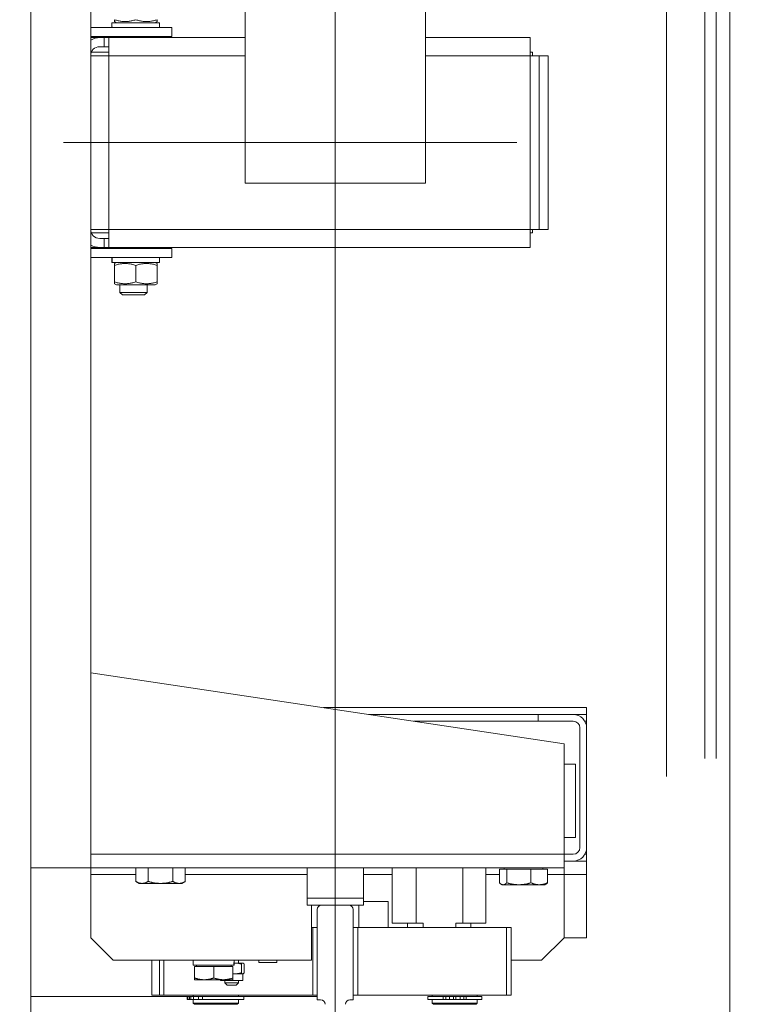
# Model space of a CAD drawing. Header units: centimetres. Extents: x -509 to 939, y -960 to 494.
# Tile 7 of 14: x 109 to 141, y -472 to -428. Entities that reach past the tile are written whole.
import ezdxf

# ---------------------------------------------------------------- set-up
doc = ezdxf.new("R2010")
doc.units = ezdxf.units.CM
doc.header["$MEASUREMENT"] = 0
doc.linetypes.add('Wipeout_Contour', pattern=[100, 0, -100])
for name, color, linetype in [('440-Stropy', 7, 'Continuous'), ('Nowe_299-Wymiary Opisy', 7, 'Continuous'), ('Nowe_440-Stropy', 7, 'Continuous')]:
    doc.layers.add(name, color=color, linetype=linetype)
doc.layers.add('Nowe_299-Wymiary Opisy_Nr_pióra__45', color=7, linetype='Continuous', lineweight=15, true_color=0x40a5ff)
doc.layers.add('Nowe_299-Wymiary Opisy_Nr_pióra__85', color=7, linetype='Continuous', lineweight=13, true_color=0x80c2ff)
doc.layers.add('Nowe_299-Wymiary Opisy_Nr_pióra__6', color=5, linetype='Continuous', lineweight=13)
doc.layers.add('Nowe_winda_Nr_pióra__41', color=7, linetype='Continuous', lineweight=15)
doc.styles.add('STYL_AUTOMATYCZNY_2', font='arial.ttf')
doc.dimstyles.new('STYL_AUTOMATYCZNY__1', dxfattribs={"dimtxt": 15, "dimasz": 11.875, "dimexe": 0.18, "dimexo": 0.0625, "dimgap": 0, "dimtad": 1, "dimtih": 1, "dimtoh": 1, "dimdec": 0, "dimzin": 0, "dimdsep": 46, "dimtxsty": 'STYL_AUTOMATYCZNY_2', "dimblk": 'ARROWHEAD_6', "dimblk1": 'ARROWHEAD_6', "dimblk2": 'ARROWHEAD_6', "dimcen": 0.09, "dimse1": 1, "dimse2": 1, "dimclrd": 256, "dimclre": 256, "dimclrt": 5, "dimadec": 1, "dimazin": 0, "dimtfac": 1, "dimtdec": 4, "dimtmove": 0, "dimatfit": 3, "dimfxl": 1, "dimtolj": 1, "dimtzin": 0, "dimarcsym": 0})
doc.dimstyles.new('STYL_AUTOMATYCZNY__2', dxfattribs={"dimtxt": 15, "dimasz": 11.875, "dimexe": 0.18, "dimexo": 0.0625, "dimgap": 0, "dimtad": 1, "dimdec": 0, "dimzin": 0, "dimdsep": 46, "dimtxsty": 'STYL_AUTOMATYCZNY_2', "dimblk": 'ARROWHEAD_6', "dimblk1": 'ARROWHEAD_6', "dimblk2": 'ARROWHEAD_6', "dimcen": 0.09, "dimse1": 1, "dimse2": 1, "dimclrd": 256, "dimclre": 256, "dimclrt": 5, "dimadec": 1, "dimazin": 0, "dimtfac": 1, "dimtdec": 4, "dimtmove": 0, "dimatfit": 3, "dimfxl": 1, "dimtolj": 1, "dimtzin": 0, "dimarcsym": 0})

# ---------------------------------------------------------------- blocks, each defined once
blk = doc.blocks.new('*D3')
at = {"layer": 'Nowe_299-Wymiary Opisy_Nr_pióra__45', "color": 161, "linetype": 'Continuous', "lineweight": 15, "true_color": 0x40a5ff}
for p, q in [((-18.608, -622.761), (-31.108, -635.261)), ((156.392, -622.761), (143.892, -635.261))]:
    blk.add_line(p, q, dxfattribs=at)
at = {"layer": 'Nowe_299-Wymiary Opisy_Nr_pióra__85', "color": 151, "linetype": 'Continuous', "lineweight": 13, "true_color": 0x80c2ff}
for p, q in [((-24.858, -640.73), (-24.858, -617.292)), ((150.142, -640.73), (150.142, -617.292)), ((-24.858, -629.011), (150.142, -629.011))]:
    blk.add_line(p, q, dxfattribs=at)
at = {"layer": 'Nowe_299-Wymiary Opisy_Nr_pióra__6', "color": 5, "lineweight": 13, "char_height": 15, "attachment_point": 7, "style": 'STYL_AUTOMATYCZNY_2'}
for s, insert in [('\\A1;{\\pql;\\fArial|b0|i0|c238|p0;\\W1.000000;175}', (34.04, -626.011)), ('\\A1;{\\pql;\\fArial|b0|i0|c238|p0;\\W1.000000;25}', (121.01, -626.011))]:
    blk.add_mtext(s, dxfattribs=dict(at, insert=insert))
blk = doc.blocks.new('ARROWHEAD_6')
at = {"color": 0, "linetype": 'Continuous', "lineweight": 0}
for p, q in [((-0.5, -0.5), (0.5, 0.5)), ((0, 0), (-1, 0))]:
    blk.add_line(p, q, dxfattribs=at)
blk = doc.blocks.new('*D4')
at = {"layer": 'Nowe_299-Wymiary Opisy_Nr_pióra__45', "color": 161, "linetype": 'Continuous', "lineweight": 15, "true_color": 0x40a5ff}
for p, q in [((156.392, -622.761), (143.892, -635.261)), ((181.392, -622.761), (168.892, -635.261))]:
    blk.add_line(p, q, dxfattribs=at)
at = {"layer": 'Nowe_299-Wymiary Opisy_Nr_pióra__85', "color": 151, "linetype": 'Continuous', "lineweight": 13, "true_color": 0x80c2ff}
for p, q in [((150.142, -640.73), (150.142, -617.292)), ((175.142, -640.73), (175.142, -617.292)), ((150.142, -629.011), (175.142, -629.011))]:
    blk.add_line(p, q, dxfattribs=at)
blk = doc.blocks.new('*D7')
at = {"layer": 'Nowe_299-Wymiary Opisy_Nr_pióra__45', "color": 161, "linetype": 'Continuous', "lineweight": 15, "true_color": 0x40a5ff}
for p, q in [((216.435, -327.222), (228.935, -339.722)), ((216.435, -529.222), (228.935, -541.722))]:
    blk.add_line(p, q, dxfattribs=at)
at = {"layer": 'Nowe_299-Wymiary Opisy_Nr_pióra__85', "color": 151, "linetype": 'Continuous', "lineweight": 13, "true_color": 0x80c2ff}
for p, q in [((234.404, -333.472), (210.967, -333.472)), ((222.685, -535.472), (222.685, -333.472)), ((234.404, -535.472), (210.967, -535.472))]:
    blk.add_line(p, q, dxfattribs=at)
at = {"layer": 'Nowe_299-Wymiary Opisy_Nr_pióra__6', "color": 5, "lineweight": 13, "char_height": 15, "attachment_point": 7, "rotation": 90, "style": 'STYL_AUTOMATYCZNY_2'}
for s, insert in [('\\A1;{\\pql;\\fArial|b0|i0|c238|p0;\\W1.000000;25}', (219.685, -362.604)), ('\\A1;{\\pql;\\fArial|b0|i0|c238|p0;\\W1.000000;202}', (219.685, -463.074))]:
    blk.add_mtext(s, dxfattribs=dict(at, insert=insert))

msp = doc.modelspace()

# ---------------------------------------------------------------- wipeouts: each hides what was drawn before it
at = {"color": 254, "linetype": 'Wipeout_Contour', "lineweight": 0, "ltscale": 4498.88781}
msp.add_wipeout([(-449.858, 390.381), (-449.858, -250.472), (282.383, -250.472), (282.383, -960.472), (367.698, -960.472), (367.698, -250.472), (367.698, 390.381)], dxfattribs=at).dxf.layer = '440-Stropy'

# ---------------------------------------------------------------- next in the draw order: wipeouts: each hides what was drawn before it
at = {"color": 254, "linetype": 'Wipeout_Contour', "lineweight": 0, "ltscale": 5304.275944}
msp.add_wipeout([(-449.858, -250.472), (240.383, -250.472), (282.383, -250.472), (282.383, -960.472), (367.698, -960.472), (367.698, -250.472), (367.698, 390.381), (240.383, 390.381), (-449.858, 390.381)], dxfattribs=at).dxf.layer = '440-Stropy'

# ---------------------------------------------------------------- next in the draw order: wipeouts: each hides what was drawn before it
at = {"color": 254, "linetype": 'Wipeout_Contour', "lineweight": 0, "ltscale": 1817.22882}
msp.add_wipeout([(-49.858, -560.472), (175.142, -560.472), (175.142, -308.472), (-49.858, -308.472)], dxfattribs=at).dxf.layer = 'Nowe_440-Stropy'

# ---------------------------------------------------------------- next in the draw order: linework, layer by layer
at = {"layer": 'Nowe_winda_Nr_pióra__41', "color": 7, "linetype": 'Continuous', "lineweight": 15}
for p, q in [((140.142, -333.472), (140.142, -508.472)), ((109.142, -500.972), (109.142, -354.472)), ((109.142, -383.422), (109.142, -471.522)), ((122.642, -387.472), (122.642, -486.054)), ((137.342, -393.172), (137.342, -461.772)), ((118.642, -435.472), (118.642, -399.472)), ((126.642, -399.472), (126.642, -435.472)), ((111.792, -466.122), (111.792, -422.472)), ((139.042, -422.472), (139.042, -460.972)), ((139.542, -422.472), (139.542, -460.972)), ((111.792, -428.572), (115.392, -428.572)), ((112.737, -428.362), (114.847, -428.362)), ((112.737, -428.5), (112.737, -428.362)), ((112.842, -428.31), (112.842, -428.226)), ((112.932, -428.362), (112.842, -428.31)), ((114.652, -428.362), (114.742, -428.31)), ((114.742, -428.226), (114.742, -428.31)), ((114.847, -428.572), (114.847, -428.362)), ((115.392, -428.572), (115.392, -428.972)), ((115.392, -428.972), (111.792, -428.972)), ((112.192, -429.022), (111.792, -429.022)), ((112.192, -429.022), (112.392, -429.022)), ((112.392, -429.022), (112.392, -429.422)), ((112.392, -429.022), (112.593, -429.022)), ((112.593, -429.022), (118.642, -429.022)), ((112.593, -429.822), (112.593, -429.022)), ((113.139, -429.005), (113.125, -428.972)), ((113.139, -429.022), (113.139, -429.005)), ((114.245, -429.005), (113.139, -429.005)), ((114.245, -429.005), (114.259, -428.972)), ((114.245, -429.022), (114.245, -429.005)), ((126.642, -429.022), (131.293, -429.022)), ((131.293, -429.022), (131.293, -429.822)), ((112.392, -429.422), (112.192, -429.422)), ((112.593, -429.422), (112.392, -429.422)), ((111.793, -437.522), (111.793, -429.822)), ((111.793, -429.822), (112.593, -429.822)), ((111.821, -429.672), (112.593, -429.672)), ((112.593, -429.822), (112.593, -437.522)), ((118.642, -429.822), (112.593, -429.822)), ((131.293, -429.822), (126.642, -429.822)), ((131.293, -429.672), (131.393, -429.672)), ((131.293, -437.522), (131.293, -429.822)), ((131.293, -429.822), (131.693, -429.822)), ((131.393, -429.672), (131.393, -429.822)), ((131.693, -429.822), (131.693, -437.522)), ((132.093, -429.822), (131.693, -429.822)), ((132.093, -429.822), (132.093, -437.522)), ((111.792, -430.072), (111.793, -430.072)), ((111.792, -430.372), (111.793, -430.372)), ((111.792, -431.572), (111.793, -431.572)), ((110.59, -433.672), (130.69, -433.672)), ((126.642, -435.472), (118.642, -435.472)), ((111.792, -435.772), (111.793, -435.772)), ((111.792, -436.972), (111.793, -436.972)), ((111.793, -437.272), (111.792, -437.272)), ((111.793, -437.522), (112.593, -437.522)), ((112.593, -437.672), (111.821, -437.672)), ((112.593, -437.522), (131.293, -437.522)), ((112.593, -438.322), (112.593, -437.522)), ((131.293, -437.522), (131.693, -437.522)), ((131.293, -438.322), (131.293, -437.522)), ((131.393, -437.672), (131.293, -437.672)), ((131.393, -437.672), (131.393, -437.522)), ((132.093, -437.522), (131.693, -437.522)), ((112.192, -437.922), (112.392, -437.922)), ((112.392, -437.922), (112.392, -438.322)), ((112.392, -437.922), (112.593, -437.922)), ((112.192, -438.322), (111.792, -438.322)), ((111.792, -438.372), (115.392, -438.372)), ((112.392, -438.322), (112.192, -438.322)), ((112.593, -438.322), (112.392, -438.322)), ((131.293, -438.322), (112.593, -438.322)), ((113.139, -438.34), (113.125, -438.372)), ((113.139, -438.322), (113.139, -438.34)), ((113.139, -438.34), (114.245, -438.34)), ((114.245, -438.322), (114.245, -438.34)), ((114.245, -438.34), (114.259, -438.372)), ((115.392, -438.372), (115.392, -438.772)), ((115.392, -438.772), (111.792, -438.772)), ((112.737, -438.845), (112.737, -438.982)), ((112.74, -438.982), (112.737, -438.982)), ((112.75, -438.982), (112.74, -438.982)), ((114.847, -438.982), (112.75, -438.982)), ((112.932, -438.982), (112.842, -439.034)), ((112.842, -439.119), (112.842, -439.034)), ((114.652, -438.982), (114.742, -439.034)), ((114.742, -439.034), (114.742, -439.119)), ((114.847, -438.772), (114.847, -438.982)), ((112.842, -439.846), (112.842, -439.119)), ((113.792, -439.846), (113.792, -439.119)), ((114.742, -439.846), (114.742, -439.119)), ((112.842, -439.93), (112.842, -439.846)), ((112.932, -439.982), (112.842, -439.93)), ((114.652, -439.982), (114.742, -439.93)), ((114.742, -439.846), (114.742, -439.93)), ((112.932, -439.982), (114.652, -439.982)), ((113.092, -439.982), (113.092, -440.315)), ((113.199, -440.422), (113.092, -440.315)), ((113.092, -440.315), (114.292, -440.315)), ((114.185, -440.422), (114.292, -440.315)), ((114.292, -439.982), (114.292, -440.315)), ((114.185, -440.422), (113.199, -440.422)), ((132.792, -460.322), (111.792, -457.172)), ((133.792, -458.722), (122.125, -458.722)), ((133.792, -458.722), (133.792, -459.022)), ((131.638, -459.022), (124.125, -459.022)), ((131.638, -459.322), (131.638, -459.022)), ((131.638, -459.022), (133.192, -459.022)), ((133.792, -459.022), (133.192, -459.022)), ((133.792, -459.322), (133.792, -459.022)), ((126.125, -459.322), (131.638, -459.322)), ((133.192, -459.322), (131.638, -459.322)), ((133.712, -459.322), (133.792, -459.322)), ((133.792, -459.622), (133.792, -459.322)), ((133.492, -464.922), (133.492, -459.622)), ((133.792, -459.622), (133.792, -464.922)), ((132.792, -465.222), (132.792, -460.322)), ((132.792, -461.222), (133.292, -461.222)), ((133.292, -461.222), (133.292, -464.472)), ((132.792, -464.472), (133.292, -464.472)), ((111.792, -465.222), (132.792, -465.222)), ((132.792, -465.222), (132.792, -465.822)), ((132.792, -465.222), (133.192, -465.222)), ((133.792, -465.222), (133.712, -465.222)), ((133.792, -465.222), (133.792, -464.922)), ((133.792, -465.522), (133.792, -465.222)), ((133.192, -465.522), (132.792, -465.522)), ((133.792, -465.522), (133.192, -465.522)), ((133.792, -466.122), (133.792, -465.522)), ((132.792, -465.822), (109.142, -465.822)), ((111.792, -468.922), (111.792, -466.122)), ((113.795, -466.122), (111.792, -466.122)), ((113.795, -465.822), (113.795, -466.427)), ((114.341, -465.822), (114.341, -466.427)), ((115.438, -465.822), (115.438, -466.427)), ((115.989, -465.822), (115.989, -466.427)), ((121.392, -466.122), (115.989, -466.122)), ((121.392, -465.822), (121.392, -467.172)), ((123.892, -465.822), (123.892, -467.172)), ((125.164, -466.122), (123.892, -466.122)), ((125.164, -468.272), (125.164, -465.822)), ((126.227, -468.272), (126.227, -465.822)), ((128.305, -468.272), (128.305, -465.822)), ((129.32, -468.272), (129.32, -465.822)), ((129.921, -466.122), (129.32, -466.122)), ((129.921, -465.882), (129.921, -466.487)), ((130.25, -465.882), (129.921, -465.882)), ((130.132, -465.882), (130.132, -465.822)), ((131.32, -465.882), (130.25, -465.882)), ((130.25, -465.882), (130.25, -466.487)), ((132.063, -465.882), (131.32, -465.882)), ((131.32, -465.882), (131.32, -466.487)), ((131.852, -465.882), (131.852, -465.822)), ((132.063, -465.882), (132.063, -466.487)), ((132.792, -466.122), (132.063, -466.122)), ((132.792, -466.122), (132.792, -465.822)), ((132.792, -466.122), (133.792, -466.122)), ((132.792, -466.122), (132.792, -468.922)), ((133.792, -466.122), (133.792, -468.922)), ((113.942, -466.512), (113.797, -466.428)), ((114.068, -466.512), (113.942, -466.512)), ((114.889, -466.512), (114.068, -466.512)), ((115.713, -466.512), (114.889, -466.512)), ((115.842, -466.512), (115.713, -466.512)), ((115.842, -466.512), (115.987, -466.428)), ((115.987, -466.428), (115.989, -466.427)), ((130.042, -466.572), (129.996, -466.546)), ((130.086, -466.572), (130.042, -466.572)), ((130.785, -466.572), (130.086, -466.572)), ((131.692, -466.572), (130.785, -466.572)), ((131.942, -466.572), (131.692, -466.572)), ((131.942, -466.572), (131.988, -466.546)), ((121.392, -467.172), (123.892, -467.172)), ((121.392, -467.472), (121.392, -467.172)), ((123.892, -467.172), (123.892, -467.472)), ((124.992, -467.322), (123.892, -467.322)), ((124.992, -468.472), (124.992, -467.322)), ((123.892, -467.472), (121.392, -467.472)), ((121.592, -467.472), (121.592, -469.922)), ((121.592, -467.771), (121.593, -467.772)), ((121.593, -467.772), (121.592, -467.772)), ((121.842, -471.672), (121.842, -467.672)), ((122.042, -467.472), (123.242, -467.472)), ((123.442, -471.672), (123.442, -467.672)), ((123.692, -468.472), (123.692, -467.472)), ((126.227, -468.272), (125.164, -468.272)), ((125.85, -468.272), (125.85, -468.472)), ((126.545, -468.272), (126.227, -468.272)), ((126.545, -468.272), (126.545, -468.472)), ((128.305, -468.272), (127.987, -468.272)), ((127.987, -468.272), (127.987, -468.472)), ((129.32, -468.272), (128.305, -468.272)), ((128.65, -468.272), (128.65, -468.472)), ((121.593, -468.472), (121.642, -468.472)), ((121.642, -471.472), (121.642, -468.472)), ((121.642, -468.472), (121.842, -468.472)), ((121.842, -468.472), (121.842, -471.472)), ((123.442, -471.472), (123.442, -468.472)), ((123.442, -468.472), (123.642, -468.472)), ((123.642, -468.472), (130.442, -468.472)), ((123.642, -468.472), (123.642, -471.472)), ((129.55, -468.472), (129.75, -468.472)), ((130.242, -471.472), (130.242, -468.472)), ((130.442, -468.472), (130.442, -471.472)), ((112.792, -469.922), (111.792, -468.922)), ((121.592, -468.923), (121.593, -468.922)), ((121.592, -468.922), (121.593, -468.922)), ((132.792, -468.922), (131.792, -469.922)), ((133.792, -468.922), (132.792, -468.922)), ((121.592, -469.922), (112.792, -469.922)), ((114.5, -469.922), (114.5, -471.472)), ((114.842, -469.922), (114.842, -471.472)), ((115.038, -469.922), (115.038, -470.922)), ((115.042, -469.922), (115.042, -471.472)), ((115.042, -471.472), (115.042, -469.922)), ((116.345, -469.922), (116.345, -470.142)), ((118.155, -469.998), (118.155, -470.142)), ((118.155, -470.042), (118.2, -470.042)), ((118.2, -470.042), (118.537, -470.042)), ((118.348, -469.922), (118.348, -470.042)), ((118.537, -470.042), (118.548, -470.042)), ((118.548, -470.042), (118.56, -470.049)), ((119.256, -469.922), (119.256, -470.022)), ((119.256, -470.022), (120.046, -470.022)), ((120.046, -469.922), (120.046, -470.022)), ((131.792, -469.922), (130.442, -469.922)), ((116.345, -470.142), (118.139, -470.142)), ((117.25, -470.202), (116.4, -470.202)), ((116.4, -470.202), (116.4, -470.706)), ((116.48, -470.202), (116.48, -470.142)), ((118.1, -470.202), (117.25, -470.202)), ((117.25, -470.202), (117.25, -470.706)), ((118.02, -470.202), (118.02, -470.142)), ((118.1, -470.202), (118.1, -470.706)), ((118.139, -470.142), (118.151, -470.142)), ((118.151, -470.142), (118.155, -470.142)), ((118.475, -470.087), (118.475, -470.477)), ((118.598, -470.087), (118.598, -470.477)), ((116.4, -470.706), (116.4, -470.782)), ((116.825, -470.782), (116.4, -470.782)), ((117.675, -470.782), (116.825, -470.782)), ((117.548, -470.782), (117.548, -470.822)), ((117.548, -470.822), (118.548, -470.822)), ((118.1, -470.782), (117.675, -470.782)), ((117.748, -470.822), (117.748, -470.922)), ((117.848, -471.022), (117.748, -470.922)), ((118.348, -470.922), (117.748, -470.922)), ((118.1, -470.522), (118.2, -470.522)), ((118.1, -470.782), (118.1, -470.706)), ((118.2, -470.522), (118.537, -470.522)), ((118.248, -471.022), (118.348, -470.922)), ((118.348, -470.822), (118.348, -470.922)), ((118.537, -470.522), (118.548, -470.522)), ((118.548, -470.522), (118.56, -470.515)), ((118.548, -470.522), (118.548, -470.822)), ((117.848, -471.022), (118.248, -471.022)), ((121.842, -471.522), (109.142, -471.522)), ((114.5, -471.472), (121.642, -471.472)), ((114.842, -471.472), (115.042, -471.472)), ((115.042, -471.472), (115.038, -471.472)), ((121.642, -471.472), (115.042, -471.472)), ((116.079, -471.652), (116.079, -471.532)), ((116.094, -471.532), (116.079, -471.532)), ((116.094, -471.652), (116.079, -471.652)), ((116.176, -471.532), (116.094, -471.532)), ((116.094, -471.652), (116.094, -471.532)), ((116.176, -471.652), (116.094, -471.652)), ((116.176, -471.532), (116.23, -471.532)), ((116.176, -471.652), (116.176, -471.532)), ((116.176, -471.652), (116.23, -471.652)), ((116.346, -471.532), (116.23, -471.532)), ((116.23, -471.652), (116.23, -471.532)), ((116.346, -471.652), (116.23, -471.652)), ((116.342, -471.472), (116.342, -471.522)), ((116.342, -471.522), (118.342, -471.522)), ((116.342, -471.652), (116.342, -471.822)), ((116.346, -471.652), (116.346, -471.532)), ((116.572, -471.532), (116.346, -471.532)), ((116.572, -471.652), (116.346, -471.652)), ((116.392, -471.522), (116.392, -471.532)), ((116.572, -471.532), (116.757, -471.532)), ((116.572, -471.652), (116.572, -471.532)), ((116.572, -471.652), (116.757, -471.652)), ((118.592, -471.532), (116.757, -471.532)), ((116.757, -471.652), (116.757, -471.532)), ((118.592, -471.652), (116.757, -471.652)), ((118.292, -471.522), (118.292, -471.532)), ((118.342, -471.472), (118.342, -471.522)), ((118.342, -471.652), (118.342, -471.822)), ((118.592, -471.652), (118.592, -471.532)), ((121.842, -471.472), (121.642, -471.472)), ((121.842, -471.672), (121.992, -471.672)), ((123.442, -471.672), (123.292, -471.672)), ((123.642, -471.472), (123.442, -471.472)), ((130.242, -471.472), (123.642, -471.472)), ((126.747, -471.532), (126.747, -471.652)), ((126.747, -471.532), (127.433, -471.532)), ((126.747, -471.652), (127.433, -471.652)), ((126.942, -471.472), (126.942, -471.522)), ((126.942, -471.522), (128.942, -471.522)), ((126.942, -471.652), (126.942, -471.822)), ((126.992, -471.522), (126.992, -471.532)), ((127.545, -471.532), (127.433, -471.532)), ((127.433, -471.532), (127.433, -471.652)), ((127.545, -471.652), (127.433, -471.652)), ((127.545, -471.532), (127.707, -471.532)), ((127.545, -471.532), (127.545, -471.652)), ((127.545, -471.652), (127.707, -471.652)), ((127.707, -471.532), (127.892, -471.532)), ((127.707, -471.532), (127.707, -471.652)), ((127.707, -471.652), (127.892, -471.652)), ((127.892, -471.532), (127.892, -471.652)), ((127.892, -471.652), (127.992, -471.652)), ((127.992, -471.532), (128.177, -471.532)), ((127.992, -471.532), (127.992, -471.652)), ((127.992, -471.652), (128.177, -471.652)), ((128.177, -471.532), (128.339, -471.532)), ((128.177, -471.532), (128.177, -471.652)), ((128.177, -471.652), (128.339, -471.652)), ((128.452, -471.532), (128.339, -471.532)), ((128.339, -471.532), (128.339, -471.652)), ((128.452, -471.652), (128.339, -471.652)), ((128.452, -471.532), (129.137, -471.532)), ((128.452, -471.532), (128.452, -471.652)), ((128.452, -471.652), (129.137, -471.652)), ((128.892, -471.522), (128.892, -471.532)), ((128.942, -471.472), (128.942, -471.522)), ((128.942, -471.652), (128.942, -471.822)), ((129.137, -471.532), (129.137, -471.652)), ((130.442, -471.472), (130.242, -471.472)), ((116.392, -471.872), (116.342, -471.822)), ((118.342, -471.822), (116.342, -471.822)), ((116.392, -471.872), (118.292, -471.872)), ((118.292, -471.872), (118.342, -471.822)), ((128.942, -471.822), (126.942, -471.822)), ((126.992, -471.872), (126.942, -471.822)), ((126.992, -471.872), (128.892, -471.872)), ((128.892, -471.872), (128.942, -471.822))]:
    msp.add_line(p, q, dxfattribs=at)
for points in [[(112.737, -428.499), (112.737, -428.5), (112.737, -428.501), (112.737, -428.503), (112.737, -428.505), (112.737, -428.506), (112.737, -428.508), (112.737, -428.509), (112.737, -428.51), (112.737, -428.512), (112.737, -428.513), (112.737, -428.515), (112.737, -428.517), (112.737, -428.518), (112.737, -428.52), (112.737, -428.522), (112.737, -428.524), (112.737, -428.525), (112.737, -428.527), (112.737, -428.528), (112.737, -428.53), (112.737, -428.531), (112.737, -428.532), (112.737, -428.534), (112.737, -428.536), (112.737, -428.537), (112.737, -428.539), (112.737, -428.54), (112.737, -428.542), (112.737, -428.544), (112.737, -428.545), (112.737, -428.546), (112.737, -428.547), (112.737, -428.549), (112.738, -428.549), (112.738, -428.55), (112.738, -428.551), (112.738, -428.553), (112.738, -428.554), (112.738, -428.556), (112.738, -428.558), (112.738, -428.559), (112.738, -428.561), (112.738, -428.562), (112.738, -428.564), (112.738, -428.565), (112.738, -428.566), (112.738, -428.567), (112.738, -428.568), (112.738, -428.57), (112.738, -428.572)], [(112.842, -428.226), (112.887, -428.24), (112.93, -428.253), (112.972, -428.264), (113.013, -428.274), (113.053, -428.283), (113.093, -428.29), (113.131, -428.297), (113.169, -428.302), (113.206, -428.305), (113.243, -428.308), (113.28, -428.31), (113.317, -428.31), (113.354, -428.31), (113.391, -428.308), (113.428, -428.305), (113.465, -428.302), (113.503, -428.297), (113.542, -428.29), (113.581, -428.283), (113.621, -428.274), (113.662, -428.264), (113.704, -428.253), (113.747, -428.24), (113.792, -428.226)], [(113.792, -428.226), (113.837, -428.24), (113.88, -428.253), (113.922, -428.264), (113.963, -428.274), (114.003, -428.283), (114.043, -428.29), (114.081, -428.297), (114.119, -428.302), (114.156, -428.305), (114.193, -428.308), (114.23, -428.31), (114.267, -428.31), (114.304, -428.31), (114.341, -428.308), (114.378, -428.305), (114.415, -428.302), (114.453, -428.297), (114.492, -428.29), (114.531, -428.283), (114.571, -428.274), (114.612, -428.264), (114.654, -428.253), (114.697, -428.24), (114.742, -428.226)], [(112.738, -438.772), (112.738, -438.774), (112.738, -438.777), (112.738, -438.779), (112.738, -438.782), (112.738, -438.784), (112.738, -438.787), (112.738, -438.789), (112.738, -438.79), (112.738, -438.792), (112.738, -438.794), (112.737, -438.795), (112.737, -438.797), (112.737, -438.8), (112.737, -438.802), (112.737, -438.803), (112.737, -438.805), (112.737, -438.807), (112.737, -438.81), (112.737, -438.812), (112.737, -438.815), (112.737, -438.817), (112.737, -438.82), (112.737, -438.823), (112.737, -438.825), (112.737, -438.828), (112.737, -438.83), (112.737, -438.831), (112.737, -438.833), (112.737, -438.835), (112.737, -438.836), (112.737, -438.838), (112.737, -438.841), (112.737, -438.843), (112.737, -438.846), (112.737, -438.848), (112.737, -438.851), (112.737, -438.853), (112.737, -438.856), (112.737, -438.858), (112.737, -438.859), (112.737, -438.861), (112.737, -438.862), (112.737, -438.864), (112.737, -438.866), (112.737, -438.867), (112.737, -438.869), (112.737, -438.871), (112.737, -438.872), (112.737, -438.874), (112.737, -438.876), (112.737, -438.877), (112.737, -438.879), (112.737, -438.881), (112.737, -438.884), (112.737, -438.887), (112.737, -438.889), (112.737, -438.89), (112.737, -438.892), (112.737, -438.894), (112.738, -438.895), (112.738, -438.897), (112.738, -438.899), (112.738, -438.9), (112.738, -438.902), (112.738, -438.904), (112.738, -438.907), (112.738, -438.908), (112.738, -438.91), (112.738, -438.912), (112.738, -438.913), (112.738, -438.915), (112.738, -438.917), (112.738, -438.92), (112.738, -438.922), (112.738, -438.925), (112.738, -438.928), (112.738, -438.93), (112.738, -438.933), (112.738, -438.935), (112.738, -438.938), (112.739, -438.94), (112.739, -438.943), (112.739, -438.945), (112.739, -438.948), (112.739, -438.949), (112.739, -438.951), (112.739, -438.953), (112.739, -438.956), (112.739, -438.958), (112.739, -438.959), (112.739, -438.961), (112.739, -438.963), (112.739, -438.966), (112.739, -438.967), (112.74, -438.969), (112.74, -438.971), (112.74, -438.972), (112.74, -438.974), (112.74, -438.976), (112.74, -438.979), (112.74, -438.981), (112.74, -438.982)], [(112.738, -438.772), (112.738, -438.774), (112.738, -438.777), (112.738, -438.779), (112.738, -438.782), (112.738, -438.784), (112.738, -438.787), (112.738, -438.789), (112.738, -438.79), (112.738, -438.792), (112.739, -438.794), (112.739, -438.795), (112.739, -438.797), (112.739, -438.799), (112.739, -438.8), (112.739, -438.802), (112.739, -438.804), (112.739, -438.807), (112.739, -438.81), (112.739, -438.812), (112.739, -438.815), (112.739, -438.817), (112.739, -438.82), (112.739, -438.822), (112.74, -438.823), (112.74, -438.825), (112.74, -438.827), (112.74, -438.83), (112.74, -438.831), (112.74, -438.833), (112.74, -438.835), (112.74, -438.836), (112.74, -438.838), (112.74, -438.84), (112.74, -438.841), (112.74, -438.843), (112.74, -438.845), (112.741, -438.846), (112.741, -438.848), (112.741, -438.85), (112.741, -438.853), (112.741, -438.855), (112.741, -438.856), (112.741, -438.858), (112.741, -438.859), (112.741, -438.861), (112.741, -438.863), (112.741, -438.866), (112.742, -438.868), (112.742, -438.871), (112.742, -438.873), (112.742, -438.874), (112.742, -438.876), (112.742, -438.877), (112.742, -438.879), (112.742, -438.881), (112.743, -438.884), (112.743, -438.886), (112.743, -438.889), (112.743, -438.891), (112.743, -438.892), (112.743, -438.894), (112.743, -438.896), (112.743, -438.897), (112.743, -438.899), (112.744, -438.9), (112.744, -438.902), (112.744, -438.904), (112.744, -438.907), (112.744, -438.909), (112.744, -438.91), (112.744, -438.912), (112.744, -438.914), (112.744, -438.915), (112.745, -438.917), (112.745, -438.92), (112.745, -438.922), (112.745, -438.925), (112.745, -438.927), (112.745, -438.928), (112.746, -438.93), (112.746, -438.932), (112.746, -438.935), (112.746, -438.938), (112.746, -438.94), (112.747, -438.943), (112.747, -438.945), (112.747, -438.948), (112.747, -438.95), (112.747, -438.951), (112.747, -438.953), (112.748, -438.956), (112.748, -438.958), (112.748, -438.959), (112.748, -438.961), (112.748, -438.963), (112.748, -438.966), (112.749, -438.968), (112.749, -438.971), (112.749, -438.972), (112.749, -438.974), (112.749, -438.976), (112.75, -438.979), (112.75, -438.981), (112.75, -438.982)], [(113.792, -439.119), (113.747, -439.105), (113.704, -439.092), (113.662, -439.08), (113.621, -439.07), (113.581, -439.062), (113.542, -439.054), (113.503, -439.048), (113.465, -439.043), (113.428, -439.039), (113.391, -439.036), (113.354, -439.035), (113.317, -439.034), (113.28, -439.035), (113.243, -439.036), (113.206, -439.039), (113.169, -439.043), (113.131, -439.048), (113.093, -439.054), (113.053, -439.062), (113.013, -439.07), (112.972, -439.08), (112.93, -439.092), (112.887, -439.105), (112.842, -439.119)], [(114.742, -439.119), (114.697, -439.105), (114.654, -439.092), (114.612, -439.08), (114.571, -439.07), (114.531, -439.062), (114.492, -439.054), (114.453, -439.048), (114.415, -439.043), (114.378, -439.039), (114.341, -439.036), (114.304, -439.035), (114.267, -439.034), (114.23, -439.035), (114.193, -439.036), (114.156, -439.039), (114.119, -439.043), (114.081, -439.048), (114.043, -439.054), (114.003, -439.062), (113.963, -439.07), (113.922, -439.08), (113.88, -439.092), (113.837, -439.105), (113.792, -439.119)], [(112.842, -439.846), (112.887, -439.86), (112.93, -439.873), (112.972, -439.884), (113.013, -439.894), (113.053, -439.903), (113.093, -439.91), (113.131, -439.917), (113.169, -439.922), (113.206, -439.925), (113.243, -439.928), (113.28, -439.93), (113.317, -439.93), (113.354, -439.93), (113.391, -439.928), (113.428, -439.925), (113.465, -439.922), (113.503, -439.917), (113.542, -439.91), (113.581, -439.903), (113.621, -439.894), (113.662, -439.884), (113.704, -439.873), (113.747, -439.86), (113.792, -439.846)], [(113.792, -439.846), (113.837, -439.86), (113.88, -439.873), (113.922, -439.884), (113.963, -439.894), (114.003, -439.903), (114.043, -439.91), (114.081, -439.917), (114.119, -439.922), (114.156, -439.925), (114.193, -439.928), (114.23, -439.93), (114.267, -439.93), (114.304, -439.93), (114.341, -439.928), (114.378, -439.925), (114.415, -439.922), (114.453, -439.917), (114.492, -439.91), (114.531, -439.903), (114.571, -439.894), (114.612, -439.884), (114.654, -439.873), (114.697, -439.86), (114.742, -439.846)], [(114.068, -466.512), (114.057, -466.512), (114.046, -466.512), (114.035, -466.511), (114.024, -466.51), (114.013, -466.508), (114.002, -466.507), (113.992, -466.505), (113.981, -466.503), (113.97, -466.5), (113.959, -466.498), (113.948, -466.495), (113.936, -466.491), (113.925, -466.488), (113.914, -466.484), (113.903, -466.48), (113.891, -466.475), (113.88, -466.47), (113.868, -466.465), (113.856, -466.46), (113.844, -466.454), (113.832, -466.448), (113.82, -466.441), (113.808, -466.434), (113.795, -466.427)], [(114.341, -466.427), (114.328, -466.434), (114.316, -466.441), (114.303, -466.448), (114.291, -466.454), (114.279, -466.46), (114.268, -466.465), (114.256, -466.47), (114.244, -466.475), (114.233, -466.48), (114.222, -466.484), (114.21, -466.488), (114.199, -466.491), (114.188, -466.495), (114.177, -466.498), (114.166, -466.5), (114.155, -466.503), (114.144, -466.505), (114.133, -466.507), (114.122, -466.508), (114.111, -466.51), (114.101, -466.511), (114.09, -466.512), (114.079, -466.512), (114.068, -466.512)], [(114.889, -466.512), (114.867, -466.512), (114.845, -466.512), (114.823, -466.511), (114.801, -466.51), (114.779, -466.508), (114.758, -466.507), (114.736, -466.505), (114.714, -466.503), (114.692, -466.5), (114.669, -466.498), (114.647, -466.495), (114.625, -466.491), (114.602, -466.488), (114.58, -466.484), (114.557, -466.48), (114.534, -466.475), (114.511, -466.47), (114.487, -466.465), (114.463, -466.46), (114.44, -466.454), (114.415, -466.448), (114.391, -466.441), (114.366, -466.434), (114.341, -466.427)], [(115.438, -466.427), (115.412, -466.434), (115.387, -466.441), (115.363, -466.448), (115.339, -466.454), (115.315, -466.46), (115.291, -466.465), (115.267, -466.47), (115.244, -466.475), (115.221, -466.48), (115.198, -466.484), (115.176, -466.488), (115.153, -466.491), (115.131, -466.495), (115.109, -466.498), (115.087, -466.5), (115.064, -466.503), (115.042, -466.505), (115.021, -466.507), (114.999, -466.508), (114.977, -466.51), (114.955, -466.511), (114.933, -466.512), (114.911, -466.512), (114.889, -466.512)], [(115.713, -466.512), (115.702, -466.512), (115.691, -466.512), (115.68, -466.511), (115.669, -466.51), (115.658, -466.508), (115.647, -466.507), (115.636, -466.505), (115.625, -466.503), (115.614, -466.5), (115.603, -466.498), (115.592, -466.495), (115.58, -466.491), (115.569, -466.488), (115.558, -466.484), (115.546, -466.48), (115.535, -466.475), (115.523, -466.47), (115.511, -466.465), (115.499, -466.46), (115.487, -466.454), (115.475, -466.448), (115.463, -466.441), (115.45, -466.434), (115.438, -466.427)], [(115.989, -466.427), (115.976, -466.434), (115.964, -466.441), (115.951, -466.448), (115.939, -466.454), (115.927, -466.46), (115.915, -466.465), (115.904, -466.47), (115.892, -466.475), (115.88, -466.48), (115.869, -466.484), (115.857, -466.488), (115.846, -466.491), (115.835, -466.495), (115.824, -466.498), (115.813, -466.5), (115.801, -466.503), (115.79, -466.505), (115.779, -466.507), (115.768, -466.508), (115.757, -466.51), (115.746, -466.511), (115.735, -466.512), (115.724, -466.512), (115.713, -466.512)], [(130.086, -466.572), (130.079, -466.572), (130.072, -466.572), (130.066, -466.571), (130.059, -466.57), (130.053, -466.568), (130.046, -466.567), (130.04, -466.565), (130.033, -466.563), (130.027, -466.56), (130.02, -466.558), (130.013, -466.555), (130.007, -466.551), (130, -466.548), (129.993, -466.544), (129.986, -466.54), (129.979, -466.535), (129.972, -466.53), (129.965, -466.525), (129.958, -466.52), (129.951, -466.514), (129.944, -466.508), (129.936, -466.501), (129.929, -466.494), (129.921, -466.487)], [(130.25, -466.487), (130.242, -466.494), (130.235, -466.501), (130.227, -466.508), (130.22, -466.514), (130.213, -466.52), (130.206, -466.525), (130.199, -466.53), (130.192, -466.535), (130.185, -466.54), (130.178, -466.544), (130.171, -466.548), (130.165, -466.551), (130.158, -466.555), (130.151, -466.558), (130.145, -466.56), (130.138, -466.563), (130.132, -466.565), (130.125, -466.567), (130.118, -466.568), (130.112, -466.57), (130.105, -466.571), (130.099, -466.572), (130.092, -466.572), (130.086, -466.572)], [(130.785, -466.572), (130.764, -466.572), (130.742, -466.572), (130.721, -466.571), (130.699, -466.57), (130.678, -466.568), (130.657, -466.567), (130.635, -466.565), (130.614, -466.563), (130.592, -466.56), (130.571, -466.558), (130.549, -466.555), (130.527, -466.551), (130.505, -466.548), (130.483, -466.544), (130.461, -466.54), (130.438, -466.535), (130.416, -466.53), (130.393, -466.525), (130.37, -466.52), (130.346, -466.514), (130.323, -466.508), (130.299, -466.501), (130.274, -466.494), (130.25, -466.487)], [(131.32, -466.487), (131.296, -466.494), (131.271, -466.501), (131.247, -466.508), (131.224, -466.514), (131.2, -466.52), (131.177, -466.525), (131.154, -466.53), (131.132, -466.535), (131.109, -466.54), (131.087, -466.544), (131.065, -466.548), (131.043, -466.551), (131.021, -466.555), (130.999, -466.558), (130.978, -466.56), (130.956, -466.563), (130.935, -466.565), (130.913, -466.567), (130.892, -466.568), (130.871, -466.57), (130.849, -466.571), (130.828, -466.572), (130.807, -466.572), (130.785, -466.572)], [(131.692, -466.572), (131.677, -466.572), (131.662, -466.572), (131.647, -466.571), (131.632, -466.57), (131.617, -466.568), (131.603, -466.567), (131.588, -466.565), (131.573, -466.563), (131.558, -466.56), (131.543, -466.558), (131.528, -466.555), (131.513, -466.551), (131.497, -466.548), (131.482, -466.544), (131.467, -466.54), (131.451, -466.535), (131.435, -466.53), (131.42, -466.525), (131.404, -466.52), (131.387, -466.514), (131.371, -466.508), (131.354, -466.501), (131.337, -466.494), (131.32, -466.487)], [(132.063, -466.487), (132.046, -466.494), (132.029, -466.501), (132.012, -466.508), (131.996, -466.514), (131.979, -466.52), (131.963, -466.525), (131.948, -466.53), (131.932, -466.535), (131.916, -466.54), (131.901, -466.544), (131.886, -466.548), (131.87, -466.551), (131.855, -466.555), (131.84, -466.558), (131.825, -466.56), (131.81, -466.563), (131.795, -466.565), (131.78, -466.567), (131.766, -466.568), (131.751, -466.57), (131.736, -466.571), (131.721, -466.572), (131.706, -466.572), (131.692, -466.572)], [(131.988, -466.546), (131.991, -466.544), (131.994, -466.542), (131.997, -466.54), (132, -466.538), (132.003, -466.536), (132.006, -466.534), (132.009, -466.532), (132.012, -466.53), (132.015, -466.528), (132.018, -466.526), (132.021, -466.523), (132.024, -466.521), (132.027, -466.519), (132.03, -466.516), (132.034, -466.513), (132.037, -466.511), (132.04, -466.508), (132.043, -466.505), (132.046, -466.502), (132.05, -466.5), (132.053, -466.497), (132.056, -466.494), (132.059, -466.49), (132.063, -466.487)], [(118.154, -469.922), (118.154, -469.924), (118.154, -469.925), (118.154, -469.927), (118.154, -469.929), (118.154, -469.93), (118.154, -469.932), (118.154, -469.934), (118.154, -469.936), (118.153, -469.939), (118.153, -469.941), (118.153, -469.943), (118.153, -469.946), (118.153, -469.948), (118.153, -469.951), (118.153, -469.953), (118.153, -469.955), (118.153, -469.958), (118.153, -469.96), (118.153, -469.962), (118.152, -469.965), (118.152, -469.967), (118.152, -469.97), (118.152, -469.972), (118.152, -469.974), (118.152, -469.975), (118.152, -469.977), (118.152, -469.979), (118.152, -469.981), (118.152, -469.984), (118.151, -469.986), (118.151, -469.989), (118.151, -469.991), (118.151, -469.993), (118.151, -469.996), (118.151, -469.998), (118.151, -470), (118.151, -470.003), (118.15, -470.005), (118.15, -470.008), (118.15, -470.01), (118.15, -470.012), (118.15, -470.015), (118.15, -470.017), (118.149, -470.02), (118.149, -470.022), (118.149, -470.024), (118.149, -470.027), (118.149, -470.029), (118.149, -470.031), (118.149, -470.034), (118.148, -470.036), (118.148, -470.039), (118.148, -470.041), (118.148, -470.043), (118.148, -470.046), (118.148, -470.048), (118.147, -470.049), (118.147, -470.051), (118.147, -470.053), (118.147, -470.055), (118.147, -470.058), (118.147, -470.06), (118.146, -470.061), (118.146, -470.063), (118.146, -470.065), (118.146, -470.067), (118.146, -470.07), (118.146, -470.072), (118.145, -470.073), (118.145, -470.075), (118.145, -470.077), (118.145, -470.079), (118.145, -470.08), (118.145, -470.082), (118.145, -470.084), (118.144, -470.085), (118.144, -470.087), (118.144, -470.089), (118.144, -470.091), (118.144, -470.092), (118.144, -470.094), (118.144, -470.096), (118.143, -470.097), (118.143, -470.099), (118.143, -470.101), (118.143, -470.103), (118.143, -470.106), (118.142, -470.108), (118.142, -470.111), (118.142, -470.113), (118.142, -470.115), (118.141, -470.118), (118.141, -470.12), (118.141, -470.123), (118.141, -470.125), (118.14, -470.126), (118.14, -470.128), (118.14, -470.13), (118.14, -470.132), (118.14, -470.133), (118.14, -470.135), (118.139, -470.137), (118.139, -470.14), (118.139, -470.142)], [(118.154, -469.922), (118.154, -469.924), (118.154, -469.925), (118.154, -469.927), (118.154, -469.929), (118.154, -469.93), (118.154, -469.932), (118.154, -469.934), (118.154, -469.936), (118.154, -469.939), (118.154, -469.941), (118.155, -469.942), (118.155, -469.944), (118.155, -469.946), (118.155, -469.948), (118.155, -469.951), (118.155, -469.953), (118.155, -469.954), (118.155, -469.956), (118.155, -469.958), (118.155, -469.96), (118.155, -469.961), (118.155, -469.963), (118.155, -469.965), (118.155, -469.967), (118.155, -469.97), (118.155, -469.972), (118.155, -469.973), (118.155, -469.975), (118.155, -469.977), (118.155, -469.979), (118.155, -469.98), (118.155, -469.982), (118.155, -469.984), (118.155, -469.987), (118.155, -469.989), (118.155, -469.991), (118.155, -469.992), (118.155, -469.994), (118.155, -469.996), (118.155, -469.999), (118.155, -470.001), (118.155, -470.003), (118.155, -470.006), (118.155, -470.008), (118.155, -470.01), (118.155, -470.013), (118.155, -470.015), (118.155, -470.018), (118.155, -470.02), (118.155, -470.022), (118.155, -470.023), (118.155, -470.025), (118.155, -470.027), (118.155, -470.03), (118.155, -470.032), (118.155, -470.034), (118.155, -470.037), (118.155, -470.039), (118.155, -470.042), (118.155, -470.044), (118.155, -470.046), (118.155, -470.049), (118.155, -470.051), (118.155, -470.053), (118.154, -470.056), (118.154, -470.058), (118.154, -470.061), (118.154, -470.063), (118.154, -470.065), (118.154, -470.068), (118.154, -470.07), (118.154, -470.073), (118.154, -470.075), (118.154, -470.077), (118.154, -470.08), (118.154, -470.082), (118.154, -470.083), (118.154, -470.085), (118.154, -470.087), (118.154, -470.089), (118.153, -470.092), (118.153, -470.094), (118.153, -470.095), (118.153, -470.097), (118.153, -470.099), (118.153, -470.101), (118.153, -470.102), (118.153, -470.104), (118.153, -470.106), (118.153, -470.108), (118.153, -470.111), (118.153, -470.113), (118.153, -470.114), (118.153, -470.116), (118.152, -470.118), (118.152, -470.12), (118.152, -470.123), (118.152, -470.125), (118.152, -470.128), (118.152, -470.13), (118.152, -470.132), (118.152, -470.133), (118.152, -470.135), (118.152, -470.137), (118.151, -470.138), (118.151, -470.14), (118.151, -470.142)], [(118.155, -470.043), (118.157, -470.043), (118.159, -470.043), (118.161, -470.043), (118.162, -470.043), (118.164, -470.043), (118.166, -470.043), (118.168, -470.043), (118.17, -470.043), (118.172, -470.043), (118.174, -470.043), (118.176, -470.042), (118.177, -470.042), (118.179, -470.042), (118.181, -470.042), (118.183, -470.042), (118.185, -470.042), (118.187, -470.042), (118.189, -470.042), (118.191, -470.042), (118.193, -470.042), (118.194, -470.042), (118.196, -470.042), (118.198, -470.042), (118.2, -470.042)], [(118.2, -470.042), (118.211, -470.042), (118.222, -470.042), (118.233, -470.043), (118.244, -470.043), (118.255, -470.044), (118.266, -470.045), (118.277, -470.046), (118.288, -470.047), (118.299, -470.048), (118.31, -470.05), (118.321, -470.051), (118.333, -470.053), (118.344, -470.055), (118.355, -470.057), (118.367, -470.059), (118.378, -470.062), (118.39, -470.064), (118.402, -470.067), (118.413, -470.07), (118.426, -470.073), (118.438, -470.076), (118.45, -470.079), (118.462, -470.083), (118.475, -470.087)], [(118.475, -470.087), (118.478, -470.083), (118.481, -470.079), (118.483, -470.076), (118.486, -470.073), (118.489, -470.07), (118.492, -470.067), (118.494, -470.064), (118.497, -470.062), (118.499, -470.059), (118.502, -470.057), (118.504, -470.055), (118.507, -470.053), (118.509, -470.051), (118.512, -470.05), (118.514, -470.048), (118.517, -470.047), (118.519, -470.046), (118.522, -470.045), (118.524, -470.044), (118.527, -470.043), (118.529, -470.043), (118.532, -470.042), (118.534, -470.042), (118.537, -470.042)], [(118.537, -470.042), (118.539, -470.042), (118.541, -470.042), (118.544, -470.043), (118.546, -470.043), (118.549, -470.044), (118.551, -470.045), (118.554, -470.046), (118.556, -470.047), (118.559, -470.048), (118.561, -470.05), (118.564, -470.051), (118.566, -470.053), (118.569, -470.055), (118.571, -470.057), (118.574, -470.059), (118.576, -470.062), (118.579, -470.064), (118.582, -470.067), (118.584, -470.07), (118.587, -470.073), (118.59, -470.076), (118.592, -470.079), (118.595, -470.083), (118.598, -470.087)], [(118.475, -470.477), (118.462, -470.481), (118.45, -470.485), (118.438, -470.488), (118.426, -470.491), (118.413, -470.494), (118.402, -470.497), (118.39, -470.5), (118.378, -470.503), (118.367, -470.505), (118.355, -470.507), (118.344, -470.509), (118.333, -470.511), (118.321, -470.513), (118.31, -470.514), (118.299, -470.516), (118.288, -470.517), (118.277, -470.518), (118.266, -470.519), (118.255, -470.52), (118.244, -470.521), (118.233, -470.521), (118.222, -470.522), (118.211, -470.522), (118.2, -470.522)], [(118.537, -470.522), (118.534, -470.522), (118.532, -470.522), (118.529, -470.521), (118.527, -470.521), (118.524, -470.52), (118.522, -470.519), (118.519, -470.518), (118.517, -470.517), (118.514, -470.516), (118.512, -470.514), (118.509, -470.513), (118.507, -470.511), (118.504, -470.509), (118.502, -470.507), (118.499, -470.505), (118.497, -470.503), (118.494, -470.5), (118.492, -470.497), (118.489, -470.494), (118.486, -470.491), (118.483, -470.488), (118.481, -470.485), (118.478, -470.481), (118.475, -470.477)], [(118.598, -470.477), (118.595, -470.481), (118.592, -470.485), (118.59, -470.488), (118.587, -470.491), (118.584, -470.494), (118.582, -470.497), (118.579, -470.5), (118.576, -470.503), (118.574, -470.505), (118.571, -470.507), (118.569, -470.509), (118.566, -470.511), (118.564, -470.513), (118.561, -470.514), (118.559, -470.516), (118.556, -470.517), (118.554, -470.518), (118.551, -470.519), (118.549, -470.52), (118.546, -470.521), (118.544, -470.521), (118.541, -470.522), (118.539, -470.522), (118.537, -470.522)], [(116.825, -470.782), (116.808, -470.782), (116.791, -470.782), (116.774, -470.781), (116.757, -470.78), (116.74, -470.779), (116.723, -470.777), (116.706, -470.776), (116.689, -470.774), (116.672, -470.772), (116.655, -470.769), (116.638, -470.766), (116.62, -470.763), (116.603, -470.76), (116.585, -470.757), (116.568, -470.753), (116.55, -470.749), (116.532, -470.745), (116.514, -470.74), (116.495, -470.735), (116.477, -470.73), (116.458, -470.724), (116.439, -470.719), (116.419, -470.713), (116.4, -470.706)], [(117.25, -470.706), (117.23, -470.713), (117.211, -470.719), (117.192, -470.724), (117.173, -470.73), (117.155, -470.735), (117.136, -470.74), (117.118, -470.745), (117.1, -470.749), (117.082, -470.753), (117.065, -470.757), (117.047, -470.76), (117.03, -470.763), (117.012, -470.766), (116.995, -470.769), (116.978, -470.772), (116.961, -470.774), (116.944, -470.776), (116.927, -470.777), (116.91, -470.779), (116.893, -470.78), (116.876, -470.781), (116.859, -470.782), (116.842, -470.782), (116.825, -470.782)], [(117.675, -470.782), (117.658, -470.782), (117.641, -470.782), (117.624, -470.781), (117.607, -470.78), (117.59, -470.779), (117.573, -470.777), (117.556, -470.776), (117.539, -470.774), (117.522, -470.772), (117.505, -470.769), (117.488, -470.766), (117.47, -470.763), (117.453, -470.76), (117.435, -470.757), (117.418, -470.753), (117.4, -470.749), (117.382, -470.745), (117.364, -470.74), (117.345, -470.735), (117.327, -470.73), (117.308, -470.724), (117.289, -470.719), (117.269, -470.713), (117.25, -470.706)], [(118.1, -470.706), (118.08, -470.713), (118.061, -470.719), (118.042, -470.724), (118.023, -470.73), (118.005, -470.735), (117.986, -470.74), (117.968, -470.745), (117.95, -470.749), (117.932, -470.753), (117.915, -470.757), (117.897, -470.76), (117.88, -470.763), (117.862, -470.766), (117.845, -470.769), (117.828, -470.772), (117.811, -470.774), (117.794, -470.776), (117.777, -470.777), (117.76, -470.779), (117.743, -470.78), (117.726, -470.781), (117.709, -470.782), (117.692, -470.782), (117.675, -470.782)], [(118.2, -470.522), (118.196, -470.522), (118.192, -470.522), (118.188, -470.522), (118.183, -470.522), (118.179, -470.522), (118.175, -470.522), (118.171, -470.522), (118.167, -470.521), (118.163, -470.521), (118.158, -470.521), (118.154, -470.521), (118.15, -470.521), (118.146, -470.52), (118.142, -470.52), (118.138, -470.52), (118.133, -470.519), (118.129, -470.519), (118.125, -470.519), (118.121, -470.518), (118.117, -470.518), (118.113, -470.517), (118.108, -470.517), (118.104, -470.516), (118.1, -470.516)]]:
    msp.add_lwpolyline(points, dxfattribs=at)
for centre, radius, start, end in [((112.192, -429.822), 0.8, 90, 120), ((112.192, -429.822), 0.4, 90, 180), ((112.192, -437.522), 0.4, 180, 270), ((112.192, -437.522), 0.8, 240, 270), ((133.192, -459.622), 0.6, 0, 90), ((133.192, -459.622), 0.3, 0, 90), ((133.192, -464.922), 0.6, 270, 0), ((133.192, -464.922), 0.3, 270, 0), ((122.042, -467.672), 0.2, 90, 180), ((123.242, -467.672), 0.2, 0, 90), ((121.992, -471.872), 0.2, 0, 90), ((123.292, -471.872), 0.2, 90, 180)]:
    msp.add_arc(centre, radius, start, end, dxfattribs=at)

# ---------------------------------------------------------------- next in the draw order: dimensions: what is measured, and where the dimension line sits
at = {"layer": 'Nowe_299-Wymiary Opisy', "color": 151, "linetype": 'Continuous', "lineweight": 13, "true_color": 0x80c2ff}
dim = msp.add_linear_dim(base=(222.685, -333.472), p1=(62.642, -535.472), p2=(62.642, -333.472), angle=90, dimstyle='STYL_AUTOMATYCZNY__2', dxfattribs=at)
dim.commit()
dim.dimension.update_dxf_attribs({"geometry": '*D7', "text_midpoint": (212.185, -445.951), "dimtype": 160, "text_rotation": 90})
for base, p1, p2, picture, middle in [((150.142, -629.011), (-24.858, -434.472), (150.142, -434.472), '*D3', (51.163, -618.511)), ((175.142, -629.011), (150.142, -434.472), (175.142, -434.472), '*D4', (132.426, -618.511))]:
    dim = msp.add_linear_dim(base=base, p1=p1, p2=p2, dimstyle='STYL_AUTOMATYCZNY__1', dxfattribs=at)
    dim.commit()
    dim.dimension.update_dxf_attribs({"geometry": picture, "text_midpoint": middle, "dimtype": 160})

doc.saveas('drawing.dxf')
